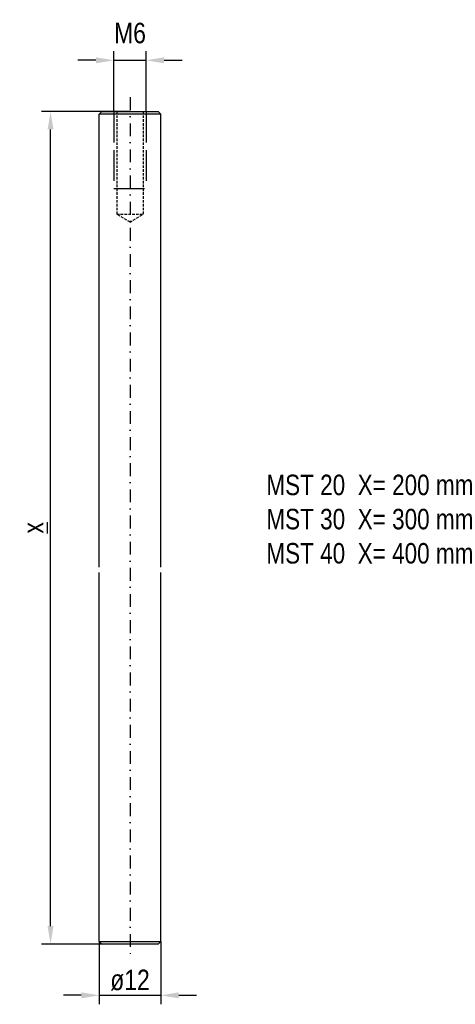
# Model space of a CAD drawing. Extents: x 115 to 200, y 4 to 196.
import ezdxf

# ---------------------------------------------------------------- set-up
doc = ezdxf.new("R2010")
doc.units = 0
for name, pattern in [('AM_ISO02W050', [7.5, 6, -1.5]), ('ASVLTYPE', [0.75, 0.5, -0.25]), ('DASHDOT', [1, 0.5, -0.25, 0, -0.25])]:
    doc.linetypes.add(name, pattern=pattern)
doc.layers.get('0').update_dxf_attribs({"linetype": 'CONTINUOUS'})
doc.layers.get('Defpoints').update_dxf_attribs({"linetype": 'CONTINUOUS'})
doc.layers.add('AM_4', color=1, linetype='CONTINUOUS', lineweight=25)
doc.layers.add('AM_7', color=1, linetype='DASHDOT', lineweight=25)
for name, color, linetype in [('AM_HID', 1, 'ASVLTYPE'), ('AM_REFDIM', 1, 'CONTINUOUS'), ('AM_VIS', 3, 'CONTINUOUS')]:
    doc.layers.add(name, color=color, linetype=linetype)
doc.styles.add('Arial', font='arial.ttf', dxfattribs={"width": 0.8})
doc.styles.add('STYLE1', font='romans.shx', dxfattribs={"width": 0.8})
doc.dimstyles.new('Katalog. Arial', dxfattribs={"dimtxt": 4, "dimasz": 3.5, "dimexe": 1.75, "dimexo": 0, "dimgap": 1, "dimtad": 1, "dimrnd": 0.01, "dimdsep": 46, "dimtxsty": 'Arial', "dimcen": 0, "dimclrd": 1, "dimclre": 1, "dimclrt": 2, "dimadec": 0, "dimazin": 0, "dimtfac": 0.71, "dimtmove": 2, "dimatfit": 3, "dimfxl": 1, "dimtolj": 1, "dimarcsym": 0})

# ---------------------------------------------------------------- blocks, each defined once
blk = doc.blocks.new('*D2')
at = {"layer": 'AM_REFDIM', "color": 1, "lineweight": -2}
for p, q in [((133.54, 178.38), (133.54, 190.13)), ((139.84, 178.38), (139.84, 190.13)), ((130.04, 188.38), (126.54, 188.38)), ((133.54, 188.38), (139.84, 188.38)), ((143.34, 188.38), (146.84, 188.38))]:
    blk.add_line(p, q, dxfattribs=at)
at = {"layer": 'AM_REFDIM', "color": 1}
for points in [[(130.04, 188.96), (130.04, 187.79), (133.54, 188.38)], [(143.34, 188.96), (143.34, 187.79), (139.84, 188.38)]]:
    blk.add_solid(points, dxfattribs=at)
at = {"layer": 'Defpoints', "color": 0}
for p in [(139.84, 188.38), (133.54, 178.38), (139.84, 178.38)]:
    blk.add_point(p, dxfattribs=at)
at = {"layer": 'AM_REFDIM', "color": 2, "insert": (136.69, 193.67), "char_height": 4, "attachment_point": 5, "style": 'Arial'}
blk.add_mtext('\\A1;M6', dxfattribs=at)
blk = doc.blocks.new('*D1')
at = {"layer": 'AM_REFDIM', "color": 1, "lineweight": -2}
for p, q in [((136.69, 178.38), (119.44, 178.38)), ((121.19, 19.53), (121.19, 174.88)), ((136.69, 16.03), (119.44, 16.03))]:
    blk.add_line(p, q, dxfattribs=at)
at = {"layer": 'AM_REFDIM', "color": 1}
for points in [[(120.61, 174.88), (121.77, 174.88), (121.19, 178.38)], [(120.61, 19.53), (121.77, 19.53), (121.19, 16.03)]]:
    blk.add_solid(points, dxfattribs=at)
at = {"layer": 'Defpoints', "color": 0}
for p in [(121.19, 178.38), (136.69, 178.38), (136.69, 16.03)]:
    blk.add_point(p, dxfattribs=at)
at = {"layer": 'AM_REFDIM', "color": 2, "insert": (117.79, 97.2), "char_height": 4, "attachment_point": 5, "rotation": 90, "style": 'Arial'}
blk.add_mtext('\\A1;\\Lx\\l', dxfattribs=at)
blk = doc.blocks.new('*D0')
at = {"layer": 'AM_REFDIM', "color": 1, "lineweight": -2}
for p, q in [((130.69, 16.53), (130.69, 4.28)), ((142.69, 16.53), (142.69, 4.28)), ((127.19, 6.03), (123.69, 6.03)), ((130.69, 6.03), (142.69, 6.03)), ((146.19, 6.03), (149.69, 6.03))]:
    blk.add_line(p, q, dxfattribs=at)
at = {"layer": 'AM_REFDIM', "color": 1}
for points in [[(127.19, 6.61), (127.19, 5.44), (130.69, 6.03)], [(146.19, 6.61), (146.19, 5.44), (142.69, 6.03)]]:
    blk.add_solid(points, dxfattribs=at)
at = {"layer": 'Defpoints', "color": 0}
for p in [(130.69, 16.53), (142.69, 16.53), (142.69, 6.03)]:
    blk.add_point(p, dxfattribs=at)
at = {"layer": 'AM_REFDIM', "color": 2, "insert": (136.69, 8.99), "char_height": 4, "attachment_point": 5, "style": 'Arial'}
blk.add_mtext('\\A1;ø12', dxfattribs=at)

msp = doc.modelspace()

# ---------------------------------------------------------------- linework, layer by layer
at = {"layer": 'AM_4', "linetype": 'AM_ISO02W050'}
for p, q in [((133.5429, 178.3767), (133.5429, 163.3767)), ((139.8369, 178.3767), (139.8369, 163.3767)), ((133.5429, 163.3767), (139.8369, 163.3767))]:
    msp.add_line(p, q, dxfattribs=at)
at = {"layer": 'AM_7', "ltscale": 5}
msp.add_line((136.6899, 181.1767), (136.6899, 13.7279), dxfattribs=at)
at = {"layer": 'AM_HID'}
for p, q in [((134.1134, 178.3767), (134.1134, 158.3767)), ((139.2664, 178.3767), (139.2664, 158.3767)), ((134.1134, 158.3767), (139.2664, 158.3767)), ((136.6899, 156.8286), (134.1134, 158.3767)), ((136.6899, 156.8286), (139.2664, 158.3767))]:
    msp.add_line(p, q, dxfattribs=at)
at = {"layer": 'AM_VIS'}
for p, q in [((131.1899, 178.3767), (130.6899, 177.8767)), ((142.6899, 177.8767), (130.6899, 177.8767)), ((130.6899, 89.5137), (130.6899, 177.8767)), ((131.1899, 178.3767), (142.1899, 178.3767)), ((142.1899, 178.3767), (142.6899, 177.8767)), ((142.6899, 89.5137), (142.6899, 177.8767)), ((130.6899, 16.5279), (130.6899, 88.5137)), ((142.6899, 16.5279), (142.6899, 88.5137)), ((130.6899, 16.5279), (142.6899, 16.5279)), ((131.1899, 16.0279), (130.6899, 16.5279)), ((142.1899, 16.0279), (131.1899, 16.0279)), ((142.1899, 16.0279), (142.6899, 16.5279))]:
    msp.add_line(p, q, dxfattribs=at)

# ---------------------------------------------------------------- texts
at = {"ltscale": 5, "insert": (163.28, 107.571), "char_height": 4, "width": 45.674015, "attachment_point": 1, "style": 'STYLE1'}
msp.add_mtext('{\\fArial|b0|i0|c0|p34;MST 20  X= 200 mm\\PMST 30  X= 300 mm\\PMST 40  X= 400 mm}', dxfattribs=at)

# ---------------------------------------------------------------- dimensions: what is measured, and where the dimension line sits
at = {"layer": 'AM_REFDIM'}
dim = msp.add_linear_dim(base=(139.8369, 188.3767), p1=(133.5429, 178.3767), p2=(139.8369, 178.3767), text='M6', dimstyle='Katalog. Arial', dxfattribs=at)
dim.commit()
dim.dimension.update_dxf_attribs({"geometry": '*D2', "text_midpoint": (136.6899, 193.669)})
dim = msp.add_linear_dim(base=(121.1913, 178.3767), p1=(136.6899, 16.0279), p2=(136.6899, 178.3767), angle=90, text='\\Lx\\l', dimstyle='Katalog. Arial', override={"dimlfac": 2.463831}, dxfattribs=at)
dim.commit()
dim.dimension.update_dxf_attribs({"geometry": '*D1', "text_midpoint": (117.7913, 97.2023)})
dim = msp.add_linear_dim(base=(142.6899, 6.0279), p1=(130.6899, 16.5279), p2=(142.6899, 16.5279), text='ø<>', dimstyle='Katalog. Arial', dxfattribs=at)
dim.commit()
dim.dimension.update_dxf_attribs({"geometry": '*D0', "text_midpoint": (136.6899, 8.9945), "dimtype": 128})

doc.saveas('drawing.dxf')
